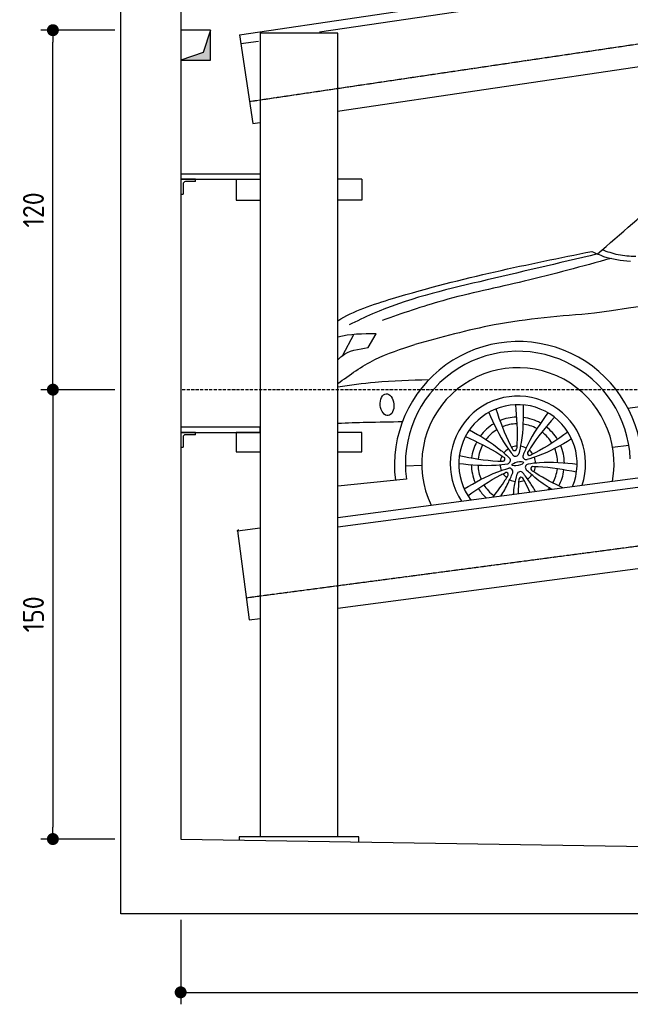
# Model space of a CAD drawing. Header units: millimetres. Extents: x -338 to 6218, y -302 to 5219.
# Tile 1 of 4: x -338 to 1702, y -302 to 2985. Entities that reach past the tile are written whole.
import ezdxf

# ---------------------------------------------------------------- set-up
doc = ezdxf.new("R2010")
doc.units = ezdxf.units.MM
doc.linetypes.add('GEN3', pattern=[6.25, 5, -1.25])
doc.linetypes.add('GEN7', pattern=[15, 10, -2.5, 0, -2.5])
for name, color, linetype in [('3', 6, 'GEN3'), ('4', 3, 'Continuous'), ('5', 3, 'Continuous'), ('7', 4, 'GEN7'), ('breakthrough', 1, 'Continuous'), ('Car', 10, 'Continuous')]:
    doc.layers.add(name, color=color, linetype=linetype)
doc.styles.get("Standard").update_dxf_attribs({"font": 'ISOCP.SHX'})
doc.dimstyles.new('GEN-ISO$0', dxfattribs={"dimscale": 20, "dimtxt": 3.5, "dimasz": 2, "dimexe": 2, "dimexo": 1, "dimgap": 1.5, "dimtad": 1, "dimdec": 1, "dimlfac": 0.1, "dimdsep": 46, "dimtxsty": 'STANDARD', "dimblk": 'PUNKT', "dimcen": 2, "dimclrd": 256, "dimclre": 256, "dimclrt": 2, "dimadec": 0, "dimazin": 0, "dimtp": 0.1, "dimtm": 0.1, "dimtfac": 0.71, "dimtdec": 1, "dimtmove": 2, "dimatfit": 3, "dimldrblk": 'PUNKT', "dimfxl": 1, "dimtolj": 1, "dimarcsym": 0})

# ---------------------------------------------------------------- blocks, each defined once
blk = doc.blocks.new('PUNKT')
at = {"layer": '4', "color": 0, "linetype": 'ByBlock'}
blk.add_line((-0.5, 0), (-1, 0), dxfattribs=at)
at = {"layer": '4', "color": 0, "linetype": 'ByBlock', "const_width": 0.5}
blk.add_lwpolyline([(-0.25, 0, 1), (0.25, 0, 1)], format="xyb", close=True, dxfattribs=at)
blk = doc.blocks.new('*D3')
at = {"layer": '5', "lineweight": -2}
for p, q in [((200, -20.2), (200, -301.7)), ((5500, -20.2), (5500, -301.7)), ((240, -261.7), (5460, -261.7))]:
    blk.add_line(p, q, dxfattribs=at)
at = {"layer": 'DEFPOINTS', "color": 0}
for p in [(200, -0.2), (5500, -0.2), (5500, -261.7)]:
    blk.add_point(p, dxfattribs=at)
at = {"layer": '5', "lineweight": -2, "xscale": 40, "yscale": 40, "zscale": 40, "rotation": 180}
blk.add_blockref('PUNKT', (200, -261.7), dxfattribs=at)
at = {"layer": '5', "lineweight": -2, "xscale": 40, "yscale": 40, "zscale": 40}
blk.add_blockref('PUNKT', (5500, -261.7), dxfattribs=at)
at = {"layer": '5', "color": 2, "insert": (2850, -196.7), "char_height": 70, "attachment_point": 5}
blk.add_mtext('\\A1;530', dxfattribs=at)
blk = doc.blocks.new('*D4')
at = {"layer": '5', "lineweight": -2}
for p, q in [((-20, 2950), (-267, 2950)), ((-227, 1790), (-227, 2910)), ((-20, 1750), (-267, 1750))]:
    blk.add_line(p, q, dxfattribs=at)
at = {"layer": 'DEFPOINTS', "color": 0}
for p in [(-227, 2950), (0, 2950), (0, 1750)]:
    blk.add_point(p, dxfattribs=at)
at = {"layer": '5', "lineweight": -2, "xscale": 40, "yscale": 40, "zscale": 40}
for p, rotation in [((-227, 2950), 90), ((-227, 1750), 270)]:
    blk.add_blockref('PUNKT', p, dxfattribs=dict(at, rotation=rotation))
at = {"layer": '5', "color": 2, "insert": (-292, 2350), "char_height": 70, "attachment_point": 5, "rotation": 90}
blk.add_mtext('\\A1;120', dxfattribs=at)
blk = doc.blocks.new('*D9')
at = {"layer": '5', "lineweight": -2}
for p, q in [((-20, 1750), (-267, 1750)), ((-227, 1710), (-227, 290)), ((-20, 250), (-267, 250))]:
    blk.add_line(p, q, dxfattribs=at)
at = {"layer": 'DEFPOINTS', "color": 0}
for p in [(0, 1750), (-227, 250), (0, 250)]:
    blk.add_point(p, dxfattribs=at)
at = {"layer": '5', "lineweight": -2, "xscale": 40, "yscale": 40, "zscale": 40}
for p, rotation in [((-227, 1750), 90), ((-227, 250), 270)]:
    blk.add_blockref('PUNKT', p, dxfattribs=dict(at, rotation=rotation))
at = {"layer": '5', "color": 2, "insert": (-292, 1000), "char_height": 70, "attachment_point": 5, "rotation": 90}
blk.add_mtext('\\A1;150', dxfattribs=at)

msp = doc.modelspace()

# ---------------------------------------------------------------- linework, layer by layer
for p, q in [((396.719, 2934.69), (5189.54, 3643.834)), ((664.164, 2943.934), (5223.608, 3618.548)), ((724.313, 2679.894), (3306.924, 3062.017)), ((396.719, 2934.69), (440.629, 2637.921)), ((465, 2940), (465, 256.937)), ((725, 2940), (465, 2940)), ((725, 256.937), (725, 2940)), ((401.11, 2905.013), (460.205, 2913.757)), ((440.629, 2637.921), (464.941, 2641.518)), ((465, 2469.399), (200, 2469.399)), ((200, 2469.399), (200, 2452.399)), ((200, 2452.399), (465, 2452.399)), ((200, 2452.399), (200, 2402.399)), ((250, 2452.399), (200, 2452.399)), ((208, 2436.399), (208, 2402.399)), ((250, 2444.399), (216, 2444.399)), ((250, 2444.399), (250, 2452.399)), ((385, 2452.399), (385, 2382.399)), ((385, 2452.399), (465, 2452.399)), ((805, 2452.399), (725, 2452.399)), ((805, 2452.399), (805, 2382.399)), ((200, 2402.399), (208, 2402.399)), ((385, 2382.399), (465, 2382.399)), ((805, 2382.399), (725, 2382.399)), ((725, 1322.949), (3417.273, 1678.536)), ((725, 1292.688), (3418.254, 1648.405)), ((465, 1624.523), (200, 1624.523)), ((200, 1624.523), (200, 1607.523)), ((465, 1607.523), (465, 1624.523)), ((200, 1607.523), (465, 1607.523)), ((200, 1607.523), (200, 1557.523)), ((250, 1607.523), (200, 1607.523)), ((208, 1591.523), (208, 1557.523)), ((250, 1599.523), (216, 1599.523)), ((250, 1599.523), (250, 1607.523)), ((465, 1607.523), (385, 1607.523)), ((385, 1607.523), (385, 1542.523)), ((805, 1607.523), (725, 1607.523)), ((805, 1542.523), (805, 1607.523)), ((200, 1557.523), (208, 1557.523)), ((385, 1542.523), (465, 1542.523)), ((725, 1542.523), (805, 1542.523)), ((725, 1020.343), (3519.448, 1389.425)), ((389.868, 1278.686), (465, 1288.609)), ((389.868, 1278.686), (429.15, 981.269)), ((429.15, 981.269), (465.017, 986.006)), ((795, 256.937), (395, 256.937)), ((395, 256.937), (395, 246.937)), ((795, 240.653), (795, 256.937))]:
    msp.add_line(p, q)
for points in [[(5500, 1750), (5832.66, 1750), (5809.211, 1723.043), (5842.652, 1678.911), (5805.198, 1626.754), (5832.66, 1561.049), (5700, 1561.049), (5700, 0), (0, 0), (0, 4900), (5700, 4900), (5700, 3850), (5700, 1750)], [(392.342, 1282.906), (393.614, 1279.18)]]:
    msp.add_lwpolyline(points)
msp.add_lwpolyline([(5500, 4700), (200, 4700), (200, 250), (4950, 175.381), (4950, 91.608), (5050, 91.608), (5050, 192.931), (5500, 200), (5500, 1750), (5500, 3850)], close=True)
for centre in [(216, 2436.399), (216, 1591.523)]:
    msp.add_arc(centre, 8, 90, 180)
at = {"color": 0, "linetype": 'ByBlock'}
msp.add_point((389.868, 1278.686), dxfattribs=at)
at = {"layer": '3'}
for p, q in [((429.651, 2712.113), (5440.104, 3453.458)), ((419.33, 1055.623), (5440.722, 1718.833))]:
    msp.add_line(p, q, dxfattribs=at)
at = {"layer": '7'}
msp.add_line((5500, 1750), (200, 1750), dxfattribs=at)
at = {"layer": 'breakthrough'}
for p, q in [((300, 2950), (274.521, 2875.479)), ((300, 2950), (274.521, 2875.479)), ((274.521, 2875.479), (200, 2850))]:
    msp.add_line(p, q, dxfattribs=at)
msp.add_lwpolyline([(200, 2850), (300, 2850), (300, 2950), (200, 2950)], close=True, dxfattribs=at)
for points in [[(300, 2850), (300, 2950), (274.521, 2875.479)], [(300, 2850), (300, 2950), (274.521, 2875.479)], [(200, 2850), (300, 2850), (274.521, 2875.479)]]:
    msp.add_solid(points, dxfattribs=at)
at = {"layer": 'Car'}
for p, q in [((741.931, 1865.21), (778.279, 1934.159)), ((826.883, 1890.226), (852.863, 1936.877)), ((1642.973, 1558.041), (1697.25, 1565.28)), ((950.657, 1495.426), (1005.338, 1497.836)), ((953.988, 1451.8), (725, 1427.587))]:
    msp.add_line(p, q, dxfattribs=at)
for centre, radius, start, end in [((1327.769, 1497.123), 413.57, 3.672382, 186.825595), ((1326.588, 1502.195), 375.992, 2.534545, 187.702591), ((1326.586, 1502.193), 321.278, 349.589662, 205.458134), ((1326.586, 1502.193), 226.317, 341.603184, 213.444612), ((1326.586, 1502.193), 197.81, 337.515791, 217.532005), ((1326.291, 1502.87), 155.565, 91.703999, 112.601557), ((1326.291, 1502.87), 155.565, 60.675063, 83.391324), ((1326.291, 1502.87), 155.565, 120.915531, 143.663223), ((1326.291, 1502.87), 133.431, 121.739531, 142.868162), ((1326.291, 1502.87), 133.431, 91.381127, 112.907207), ((1326.291, 1502.87), 133.431, 61.455641, 82.550811), ((1326.291, 1502.87), 155.565, 31.527039, 52.374239), ((1326.291, 1502.87), 133.431, 31.179617, 52.638992), ((1326.291, 1502.87), 155.565, 151.971476, 172.844735), ((1326.291, 1502.87), 133.431, 151.693888, 173.187786), ((1326.586, 1502.193), 59.397, 122.54441, 141.8675), ((1326.586, 1502.193), 59.397, 93.499294, 110.912615), ((1315.452, 1553.667), 7.037, 218.148649, 346.26326), ((1326.586, 1502.193), 59.397, 62.54441, 81.8675), ((1326.586, 1502.193), 59.397, 33.499294, 50.912615), ((1326.291, 1502.87), 133.431, 1.43774, 22.372728), ((1326.291, 1502.87), 155.565, 0.66688, 23.232518), ((1326.586, 1502.193), 59.397, 153.499294, 170.912615), ((1276.441, 1518.287), 7.037, 278.148649, 46.26326), ((1290.396, 1513.808), 11.361, 280.918166, 43.493743), ((1318.55, 1539.343), 11.361, 220.918166, 343.493743), ((1354.741, 1527.727), 11.361, 160.918166, 283.493743), ((1365.597, 1537.573), 7.037, 158.148649, 286.26326), ((1326.586, 1502.193), 59.397, 2.54441, 21.8675), ((1326.291, 1502.87), 155.565, 181.148025, 203.77634), ((1326.291, 1502.87), 133.431, 182.005832, 203.007442), ((1326.586, 1502.193), 59.397, 182.54441, 201.8675), ((1298.432, 1476.659), 11.361, 340.918166, 103.493743), ((1362.777, 1490.578), 11.361, 100.918166, 223.493743), ((1376.732, 1486.099), 7.037, 98.148649, 226.26326), ((1326.586, 1502.193), 59.397, 333.499294, 350.912615), ((1326.291, 1502.87), 133.431, 331.291119, 352.65113), ((1326.291, 1502.87), 155.565, 331.617721, 352.389951), ((1326.586, 1502.193), 59.397, 213.499294, 230.912615), ((1287.576, 1466.813), 7.037, 338.148649, 106.26326), ((1326.586, 1502.193), 59.397, 242.54441, 261.8675), ((1334.623, 1465.043), 11.361, 40.918166, 163.493743), ((1326.586, 1502.193), 59.397, 273.499294, 290.912615), ((1337.721, 1450.719), 7.037, 38.148649, 166.26326), ((1326.586, 1502.193), 59.397, 302.54441, 321.8675), ((1326.291, 1502.87), 155.565, 212.062045, 227.352853), ((1326.291, 1502.87), 133.431, 211.805213, 233.199933), ((1326.291, 1502.87), 133.431, 319.214902, 322.51237)]:
    msp.add_arc(centre, radius, start, end, dxfattribs=at)
for centre, major_axis, ratio in [((889.457, 1699.856), (-3.483, 36.604), 0.61650175), ((1326.291, 1502.87), (-19.327, -4.505), 0.31716925)]:
    msp.add_ellipse(centre, major_axis=major_axis, ratio=ratio, dxfattribs=at)
for points, knots in [([(1592.423, 2202.948), (1748.311, 2338.651), (1991.904, 2550.703), (2403.417, 2829.615), (2685.818, 2881.719), (2852.074, 2912.395)], [0, 0, 0, 0, 621.35568412, 970.94384527, 1471.35884722, 1471.35884722, 1471.35884722, 1471.35884722]), ([(725, 1979.751), (776.698, 2013.398), (1089.063, 2114.088), (1360.428, 2168.641), (1573.925, 2211.561)], [217.45055644, 217.45055644, 217.45055644, 217.45055644, 402.90356566, 1087.10272201, 1087.10272201, 1087.10272201, 1087.10272201]), ([(1592.423, 2202.948), (1461.57, 2172.109), (1209.706, 2112.751), (926.518, 2046.405), (788.461, 1978.688), (762.346, 1965.878)], [0, 0, 0, 0, 404.06557228, 777.73413237, 864.90754817, 864.90754817, 864.90754817, 864.90754817]), ([(1573.925, 2211.561), (1586.853, 2205.56), (1627.313, 2186.779), (1671.949, 2181.983), (1702.322, 2178.72)], [0, 0, 0, 0, 42.57107822, 133.2280988, 133.2280988, 133.2280988, 133.2280988]), ([(1720.2, 2193.988), (1700.63, 2195.197), (1662.144, 2197.575), (1625.698, 2210.142), (1607.784, 2216.319)], [0, 0, 0, 0, 58.51792692, 115.08219084, 115.08219084, 115.08219084, 115.08219084]), ([(1637.881, 2188.086), (1541.507, 2161.558), (1355.137, 2110.257), (1095.464, 2058.481), (940.153, 2004.374), (873.081, 1981.008)], [0, 0, 0, 0, 299.86636528, 579.89269831, 792.74910777, 792.74910777, 792.74910777, 792.74910777]), ([(1582.776, 2004.87), (1470.271, 1995.751), (1266.952, 1979.271), (1070.508, 1924.799), (982.765, 1900.468)], [0, 0, 0, 0, 337.66709389, 610.23528605, 610.23528605, 610.23528605, 610.23528605]), ([(1694.304, 1688.676), (2118.254, 1748.524), (2692.189, 1829.545), (3259.31, 1948.226), (3407.479, 1979.435)], [0, 0, 0, 0, 1283.82201017, 1738.01102972, 1738.01102972, 1738.01102972, 1738.01102972]), ([(725, 1770.087), (764.786, 1799.909), (843.991, 1856.544), (937.052, 1886), (982.765, 1900.468)], [24.6695928, 24.6695928, 24.6695928, 24.6695928, 172.60236412, 315.42097719, 315.42097719, 315.42097719, 315.42097719]), ([(725, 1849.297), (729.088, 1853.943), (754.69, 1880.417), (794.05, 1885.765), (826.883, 1890.226)], [53.39870992, 53.39870992, 53.39870992, 53.39870992, 71.93407646, 165.19059115, 165.19059115, 165.19059115, 165.19059115]), ([(1028.539, 1782.608), (968.794, 1781.189), (867.101, 1778.772), (766.481, 1764.346), (725, 1758.113)], [0, 0, 0, 0, 179.06031884, 304.78543235, 304.78543235, 304.78543235, 304.78543235]), ([(1252.493, 1685.603), (1266.937, 1644.671), (1283.41, 1597.991), (1307.011, 1554.657), (1309.917, 1549.32)], [0, 0, 0, 0, 129.75353912, 147.97739334, 147.97739334, 147.97739334, 147.97739334]), ([(1318.253, 1699.828), (1322.018, 1656.586), (1326.311, 1607.271), (1322.729, 1558.057), (1322.288, 1551.996)], [0, 0, 0, 0, 129.75353912, 147.97739334, 147.97739334, 147.97739334, 147.97739334]), ([(1344.29, 1699.21), (1344.463, 1657.119), (1344.69, 1602.068), (1332.349, 1548.683), (1329.444, 1536.115)], [0, 0, 0, 0, 125.48342078, 164.12209067, 164.12209067, 164.12209067, 164.12209067]), ([(725, 1637.802), (757.015, 1639.786), (829.197, 1641.688), (901.138, 1642.997), (941.054, 1643.723)], [116.19308576, 116.19308576, 116.19308576, 116.19308576, 212.34592292, 332.1909296, 332.1909296, 332.1909296, 332.1909296]), ([(1229.04, 1674.279), (1246.278, 1635.88), (1268.824, 1585.657), (1302.125, 1542.145), (1309.965, 1531.901)], [0, 0, 0, 0, 125.48342078, 164.12209067, 164.12209067, 164.12209067, 164.12209067]), ([(1426.844, 1672.714), (1402.209, 1638.586), (1369.987, 1593.949), (1348.955, 1543.353), (1344.004, 1531.442)], [0, 0, 0, 0, 125.48342078, 164.12209067, 164.12209067, 164.12209067, 164.12209067]), ([(1448.377, 1658.064), (1420.152, 1625.09), (1387.961, 1587.484), (1362.234, 1545.378), (1359.065, 1540.192)], [0, 0, 0, 0, 129.75353912, 147.97739334, 147.97739334, 147.97739334, 147.97739334]), ([(1164.817, 1616.033), (1201.355, 1595.138), (1249.143, 1567.809), (1289.206, 1530.429), (1298.638, 1521.628)], [0, 0, 0, 0, 125.48342078, 164.12209067, 164.12209067, 164.12209067, 164.12209067]), ([(1151.263, 1593.794), (1190.594, 1575.433), (1235.448, 1554.493), (1276.278, 1526.784), (1281.307, 1523.372)], [0, 0, 0, 0, 129.75353912, 147.97739334, 147.97739334, 147.97739334, 147.97739334]), ([(1506.059, 1585.37), (1469.695, 1564.175), (1422.133, 1536.453), (1369.729, 1520.448), (1357.392, 1516.68)], [0, 0, 0, 0, 125.48342078, 164.12209067, 164.12209067, 164.12209067, 164.12209067]), ([(1493.577, 1608.227), (1458.01, 1583.346), (1417.448, 1554.971), (1373.037, 1533.466), (1367.568, 1530.817)], [0, 0, 0, 0, 129.75353912, 147.97739334, 147.97739334, 147.97739334, 147.97739334]), ([(1130.702, 1529.731), (1173.372, 1521.774), (1222.035, 1512.7), (1271.364, 1511.472), (1277.439, 1511.321)], [0, 0, 0, 0, 129.75353912, 147.97739334, 147.97739334, 147.97739334, 147.97739334]), ([(1128.782, 1503.759), (1170.656, 1499.488), (1225.423, 1493.901), (1279.756, 1500.985), (1292.548, 1502.653)], [0, 0, 0, 0, 125.48342078, 164.12209067, 164.12209067, 164.12209067, 164.12209067]), ([(1147.113, 1419.016), (1183.478, 1440.211), (1231.04, 1467.933), (1283.444, 1483.938), (1295.781, 1487.706)], [0, 0, 0, 0, 125.48342078, 164.12209067, 164.12209067, 164.12209067, 164.12209067]), ([(1439.158, 1417.273), (1419.666, 1429.368), (1390.164, 1449.514), (1363.967, 1473.958), (1354.535, 1482.758)], [56.79990032, 56.79990032, 56.79990032, 56.79990032, 125.48342078, 164.12209067, 164.12209067, 164.12209067, 164.12209067]), ([(1524.391, 1500.627), (1482.517, 1504.899), (1427.75, 1510.485), (1373.417, 1503.401), (1360.625, 1501.733)], [0, 0, 0, 0, 125.48342078, 164.12209067, 164.12209067, 164.12209067, 164.12209067]), ([(1477.022, 1422.273), (1446.106, 1436.94), (1410.164, 1455.024), (1376.895, 1477.602), (1371.866, 1481.014)], [27.40070528, 27.40070528, 27.40070528, 27.40070528, 129.75353912, 147.97739334, 147.97739334, 147.97739334, 147.97739334]), ([(1522.471, 1474.655), (1479.801, 1482.612), (1431.138, 1491.686), (1381.809, 1492.914), (1375.734, 1493.065)], [0, 0, 0, 0, 129.75353912, 147.97739334, 147.97739334, 147.97739334, 147.97739334]), ([(1159.596, 1396.159), (1195.163, 1421.04), (1235.724, 1449.415), (1280.136, 1470.92), (1285.605, 1473.569)], [0, 0, 0, 0, 129.75353912, 147.97739334, 147.97739334, 147.97739334, 147.97739334]), ([(1242.573, 1391.308), (1257.499, 1409.78), (1275.398, 1433.573), (1290.939, 1459.008), (1294.108, 1464.194)], [58.58896769, 58.58896769, 58.58896769, 58.58896769, 129.75353912, 147.97739334, 147.97739334, 147.97739334, 147.97739334]), ([(1269.93, 1394.921), (1278.587, 1408.736), (1292.995, 1434.036), (1304.218, 1461.033), (1309.169, 1472.944)], [76.54978758, 76.54978758, 76.54978758, 76.54978758, 125.48342078, 164.12209067, 164.12209067, 164.12209067, 164.12209067]), ([(1311.686, 1400.436), (1312.666, 1410.497), (1315.633, 1433.247), (1320.824, 1455.703), (1323.729, 1468.271)], [95.08670176, 95.08670176, 95.08670176, 95.08670176, 125.48342078, 164.12209067, 164.12209067, 164.12209067, 164.12209067]), ([(1328.997, 1402.723), (1328.926, 1413.221), (1329.24, 1429.781), (1330.444, 1446.329), (1330.885, 1452.39)], [98.21954368, 98.21954368, 98.21954368, 98.21954368, 129.75353912, 147.97739334, 147.97739334, 147.97739334, 147.97739334]), ([(1385.349, 1410.166), (1379.377, 1420.842), (1366.348, 1442.25), (1351.048, 1462.241), (1343.208, 1472.485)], [88.7176523, 88.7176523, 88.7176523, 88.7176523, 125.48342078, 164.12209067, 164.12209067, 164.12209067, 164.12209067]), ([(1366.787, 1407.714), (1362.136, 1418.296), (1354.605, 1434.227), (1346.162, 1449.729), (1343.255, 1455.066)], [95.03874094, 95.03874094, 95.03874094, 95.03874094, 129.75353912, 147.97739334, 147.97739334, 147.97739334, 147.97739334])]:
    msp.add_open_spline(points, degree=3, knots=knots, dxfattribs=at)
for points in [[(3394.304, 2271.972), (2790.461, 2182.938), (2186.619, 2093.904), (1582.776, 2004.87)], [(852.863, 1936.877), (809.158, 1936.416), (765.453, 1935.954), (725, 1925.295)]]:
    msp.add_open_spline(points, degree=3, dxfattribs=at)

# ---------------------------------------------------------------- dimensions: what is measured, and where the dimension line sits
at = {"layer": '5'}
for base, p2, override, picture, middle in [((-227.035, 2950), (0, 2950), {"dimlfac": 0.1}, '*D4', (-292.042, 2350)), ((-227.035, 250), (0, 250), {"dimdec": 2, "dimtdec": 0}, '*D9', (-292.035, 1000))]:
    dim = msp.add_linear_dim(base=base, p1=(0, 1750), p2=p2, angle=90, dimstyle='GEN-ISO$0', override=override, dxfattribs=at)
    dim.commit()
    dim.dimension.update_dxf_attribs({"geometry": picture, "text_midpoint": middle})
dim = msp.add_linear_dim(base=(5500, -261.657), p1=(200, -0.244), p2=(5500, -0.244), dimstyle='GEN-ISO$0', override={"dimlfac": 0.1}, dxfattribs=at)
dim.commit()
dim.dimension.update_dxf_attribs({"geometry": '*D3', "text_midpoint": (2850, -196.657)})

doc.saveas('drawing.dxf')
